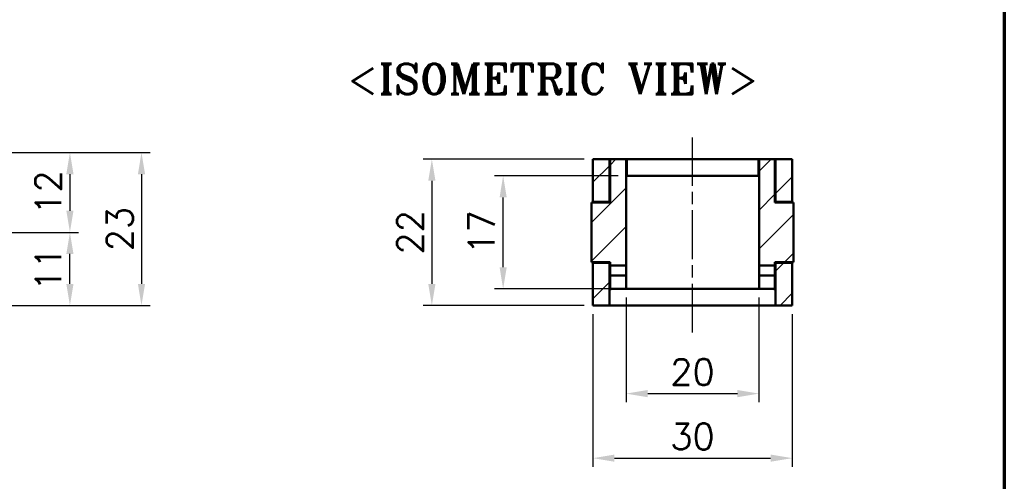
# Model space of a CAD drawing. Header units: millimetres. Extents: x 13 to 533, y -427 to 563.
# Tile 8 of 14: x 385 to 533, y 169 to 239. Entities that reach past the tile are written whole.
import ezdxf

# ---------------------------------------------------------------- set-up
doc = ezdxf.new("R2010")
doc.units = ezdxf.units.MM
doc.header["$LTSCALE"] = 1.3
doc.linetypes.add('CHAIN', pattern=[0.3543, 0.2362, -0.0295, 0.0591, -0.0295])
doc.layers.get('0').update_dxf_attribs({"lineweight": 25})
for name, color, linetype, lineweight in [('경계(ISO)', 7, 'Continuous', 70), ('기호(ISO)', 7, 'Continuous', 25), ('외형선(ISO)', 7, 'Continuous', 50), ('중심선(ISO)', 1, 'CHAIN', 25), ('치수(ISO)', 7, 'Continuous', 25), ('해치 (ISO)', 3, 'Continuous', 18)]:
    doc.layers.add(name, color=color, linetype=linetype, lineweight=lineweight)
doc.styles.add('한신 주석 텍스트', font='RomanT.shx')
doc.styles.add('한신치수', font='RomanS.shx')
doc.dimstyles.new('한신체인', dxfattribs={"dimscale": 1.3, "dimtxt": 3, "dimasz": 2.5, "dimexe": 1, "dimexo": 1, "dimgap": 1, "dimtad": 1, "dimrnd": 1e-08, "dimdsep": 46, "dimtxsty": '한신치수', "dimcen": 0.09, "dimdle": 10, "dimclrd": 3, "dimclre": 3, "dimclrt": 3, "dimazin": 2, "dimtfac": 1.1684, "dimtmove": 0, "dimatfit": 3, "dimfxl": 0, "dimtolj": 1, "dimlwd": -1, "dimlwe": -1, "dimarcsym": 0})

# ---------------------------------------------------------------- blocks, each defined once
blk = doc.blocks.new('경계 도면틀')
at = {"layer": '경계(ISO)'}
blk.add_line((410, 287), (410, 10), dxfattribs=at)
blk = doc.blocks.new('*D24')
at = {"layer": 'Defpoints', "color": 0, "transparency": 16777216}
for p in [(358.4, 218.72), (326.25, 206.72), (392.38, 206.72)]:
    blk.add_point(p, dxfattribs=at)
at = {"layer": '치수(ISO)', "color": 3, "transparency": 16777216}
for p, q in [((359.7, 218.72), (393.68, 218.72)), ((392.38, 215.47), (392.38, 209.97)), ((327.55, 206.72), (393.68, 206.72))]:
    blk.add_line(p, q, dxfattribs=at)
for points in [[(391.84, 215.47), (392.92, 215.47), (392.38, 218.72)], [(391.84, 209.97), (392.92, 209.97), (392.38, 206.72)]]:
    blk.add_solid(points, dxfattribs=at)
at = {"layer": '치수(ISO)', "color": 3, "transparency": 16777216, "insert": (389.13, 212.72), "char_height": 3.9, "attachment_point": 5, "rotation": 90, "style": '한신치수'}
blk.add_mtext('\\A1;12', dxfattribs=at)
blk = doc.blocks.new('*D36')
at = {"layer": 'Defpoints', "color": 0, "transparency": 16777216}
for p in [(332.95, 206.72), (392.38, 206.72), (332.3, 195.72)]:
    blk.add_point(p, dxfattribs=at)
at = {"layer": '치수(ISO)', "color": 3, "transparency": 16777216}
for p, q in [((334.25, 206.72), (393.68, 206.72)), ((392.38, 198.97), (392.38, 203.47)), ((333.6, 195.72), (393.68, 195.72))]:
    blk.add_line(p, q, dxfattribs=at)
for points in [[(391.84, 203.47), (392.92, 203.47), (392.38, 206.72)], [(391.84, 198.97), (392.92, 198.97), (392.38, 195.72)]]:
    blk.add_solid(points, dxfattribs=at)
at = {"layer": '치수(ISO)', "color": 3, "transparency": 16777216, "insert": (389.13, 201.22), "char_height": 3.9, "attachment_point": 5, "rotation": 90, "style": '한신치수'}
blk.add_mtext('\\A1;11', dxfattribs=at)
blk = doc.blocks.new('*D37')
at = {"layer": 'Defpoints', "color": 0, "transparency": 16777216}
for p in [(358.4, 218.72), (318.43, 195.72), (403.15, 195.72)]:
    blk.add_point(p, dxfattribs=at)
at = {"layer": '치수(ISO)', "color": 3, "transparency": 16777216}
for p, q in [((359.7, 218.72), (404.45, 218.72)), ((403.15, 215.47), (403.15, 198.97)), ((319.73, 195.72), (404.45, 195.72))]:
    blk.add_line(p, q, dxfattribs=at)
for points in [[(402.61, 215.47), (403.69, 215.47), (403.15, 218.72)], [(402.61, 198.97), (403.69, 198.97), (403.15, 195.72)]]:
    blk.add_solid(points, dxfattribs=at)
at = {"layer": '치수(ISO)', "color": 3, "transparency": 16777216, "insert": (399.9, 207.22), "char_height": 3.9, "attachment_point": 5, "rotation": 90, "style": '한신치수'}
blk.add_mtext('\\A1;23', dxfattribs=at)
blk = doc.blocks.new('*D38')
at = {"layer": 'Defpoints', "color": 0, "transparency": 16777216}
for p in [(476.08, 198.22), (496.08, 198.22), (496.08, 182.45)]:
    blk.add_point(p, dxfattribs=at)
at = {"layer": '치수(ISO)', "color": 3, "transparency": 16777216}
for p, q in [((476.08, 196.92), (476.08, 181.15)), ((496.08, 196.92), (496.08, 181.15)), ((479.33, 182.45), (492.83, 182.45))]:
    blk.add_line(p, q, dxfattribs=at)
for points in [[(479.33, 183), (479.33, 181.91), (476.08, 182.45)], [(492.83, 183), (492.83, 181.91), (496.08, 182.45)]]:
    blk.add_solid(points, dxfattribs=at)
at = {"layer": '치수(ISO)', "color": 3, "transparency": 16777216, "insert": (486.08, 185.7), "char_height": 3.9, "attachment_point": 5, "style": '한신치수'}
blk.add_mtext('\\A1;20', dxfattribs=at)
blk = doc.blocks.new('*D39')
at = {"layer": 'Defpoints', "color": 0, "transparency": 16777216}
for p in [(471.08, 195.72), (501.08, 195.72), (501.08, 172.74)]:
    blk.add_point(p, dxfattribs=at)
at = {"layer": '치수(ISO)', "color": 3, "transparency": 16777216}
for p, q in [((471.08, 194.42), (471.08, 171.44)), ((501.08, 194.42), (501.08, 171.44)), ((474.33, 172.74), (497.83, 172.74))]:
    blk.add_line(p, q, dxfattribs=at)
for points in [[(474.33, 173.28), (474.33, 172.2), (471.08, 172.74)], [(497.83, 173.28), (497.83, 172.2), (501.08, 172.74)]]:
    blk.add_solid(points, dxfattribs=at)
at = {"layer": '치수(ISO)', "color": 3, "transparency": 16777216, "insert": (486.08, 175.99), "char_height": 3.9, "attachment_point": 5, "style": '한신치수'}
blk.add_mtext('\\A1;30', dxfattribs=at)
blk = doc.blocks.new('*D40')
at = {"layer": 'Defpoints', "color": 0, "transparency": 16777216}
for p in [(457.58, 215.22), (476.18, 215.22), (476.08, 198.22)]:
    blk.add_point(p, dxfattribs=at)
at = {"layer": '치수(ISO)', "color": 3, "transparency": 16777216}
for p, q in [((474.88, 215.22), (456.28, 215.22)), ((457.58, 201.47), (457.58, 211.97)), ((474.78, 198.22), (456.28, 198.22))]:
    blk.add_line(p, q, dxfattribs=at)
for points in [[(457.04, 211.97), (458.12, 211.97), (457.58, 215.22)], [(457.04, 201.47), (458.12, 201.47), (457.58, 198.22)]]:
    blk.add_solid(points, dxfattribs=at)
at = {"layer": '치수(ISO)', "color": 3, "transparency": 16777216, "insert": (454.33, 206.72), "char_height": 3.9, "attachment_point": 5, "rotation": 90, "style": '한신치수'}
blk.add_mtext('\\A1;17', dxfattribs=at)
blk = doc.blocks.new('*D41')
at = {"layer": 'Defpoints', "color": 0, "transparency": 16777216}
for p in [(471.08, 217.72), (446.85, 195.72), (471.08, 195.72)]:
    blk.add_point(p, dxfattribs=at)
at = {"layer": '치수(ISO)', "color": 3, "transparency": 16777216}
for p, q in [((469.78, 217.72), (445.55, 217.72)), ((446.85, 214.47), (446.85, 198.97)), ((469.78, 195.72), (445.55, 195.72))]:
    blk.add_line(p, q, dxfattribs=at)
for points in [[(446.31, 214.47), (447.39, 214.47), (446.85, 217.72)], [(446.31, 198.97), (447.39, 198.97), (446.85, 195.72)]]:
    blk.add_solid(points, dxfattribs=at)
at = {"layer": '치수(ISO)', "color": 3, "transparency": 16777216, "insert": (443.6, 206.72), "char_height": 3.9, "attachment_point": 5, "rotation": 90, "style": '한신치수'}
blk.add_mtext('\\A1;22', dxfattribs=at)

msp = doc.modelspace()

# ---------------------------------------------------------------- hatches: boundary and pattern name
at = {"layer": '해치 (ISO)'}
h = msp.add_hatch(dxfattribs=at)
h.set_pattern_fill('ANSI31', color=256, scale=33.02, style=0)
h.set_pattern_definition([(45, (0, 0), (-2.918583, 2.918583), [])])
h.paths.add_polyline_path([(473.584, 195.723), (473.584, 202.123), (471.084, 202.123), (471.084, 195.723)])
h.paths.add_polyline_path([(473.584, 211.322), (473.584, 217.723), (471.084, 217.723), (471.084, 211.322)])
h.paths.add_polyline_path([(498.584, 217.723), (498.584, 211.322), (501.084, 211.322), (501.084, 217.723)])
h.paths.add_polyline_path([(498.584, 202.123), (498.584, 195.723), (501.084, 195.723), (501.084, 202.123)])
h.paths.add_polyline_path([(498.484, 202.223), (501.284, 202.223), (501.284, 211.222), (498.484, 211.222), (498.484, 217.722), (496.084, 217.722), (496.084, 201.723), (498.484, 201.723)])
h.paths.add_polyline_path([(470.884, 202.223), (473.684, 202.223), (473.684, 201.723), (476.084, 201.723), (476.084, 217.722), (473.684, 217.722), (473.684, 211.222), (470.884, 211.222)])

# ---------------------------------------------------------------- linework, layer by layer
at = {"layer": '외형선(ISO)'}
for p, q in [((473.584, 217.723), (471.084, 217.723)), ((471.084, 217.723), (471.084, 211.322)), ((473.684, 217.723), (473.584, 217.723)), ((473.584, 211.322), (473.584, 217.723)), ((476.084, 217.723), (473.684, 217.723)), ((473.684, 217.723), (473.684, 217.722)), ((476.084, 217.722), (473.684, 217.722)), ((473.684, 217.722), (473.684, 211.222)), ((476.184, 217.723), (476.084, 217.723)), ((476.084, 217.722), (476.084, 217.723)), ((476.084, 201.723), (476.084, 217.722)), ((476.184, 217.723), (495.984, 217.723)), ((476.184, 217.723), (476.184, 215.223)), ((495.984, 217.723), (496.084, 217.723)), ((495.984, 217.723), (495.984, 215.223)), ((496.084, 217.723), (498.484, 217.723)), ((496.084, 217.722), (496.084, 217.723)), ((498.484, 217.722), (496.084, 217.722)), ((496.084, 217.722), (496.084, 201.723)), ((498.484, 217.723), (498.484, 217.722)), ((498.484, 217.723), (498.584, 217.723)), ((498.484, 211.222), (498.484, 217.722)), ((498.584, 217.723), (498.584, 211.322)), ((501.084, 217.723), (498.584, 217.723)), ((501.084, 211.322), (501.084, 217.723)), ((473.584, 215.44), (473.684, 215.44)), ((476.184, 215.223), (476.084, 215.223)), ((476.184, 215.223), (495.984, 215.223)), ((495.984, 215.223), (496.084, 215.223)), ((498.584, 215.44), (498.484, 215.44)), ((470.884, 211.223), (470.884, 211.222)), ((470.884, 211.223), (473.684, 211.223)), ((473.684, 211.222), (470.884, 211.222)), ((470.884, 211.222), (470.884, 202.223)), ((471.084, 211.322), (471.084, 211.223)), ((471.084, 211.322), (473.584, 211.322)), ((473.584, 211.223), (473.584, 211.322)), ((498.484, 211.223), (501.284, 211.223)), ((501.284, 211.222), (498.484, 211.222)), ((498.584, 211.223), (498.584, 211.322)), ((498.584, 211.322), (501.084, 211.322)), ((501.084, 211.322), (501.084, 211.223)), ((501.284, 211.223), (501.284, 211.222)), ((501.284, 202.223), (501.284, 211.222)), ((470.884, 202.223), (470.884, 202.223)), ((470.884, 202.223), (473.684, 202.223)), ((470.884, 202.223), (473.684, 202.223)), ((471.084, 202.223), (471.084, 202.123)), ((473.584, 202.123), (471.084, 202.123)), ((471.084, 202.123), (471.084, 195.723)), ((473.584, 202.123), (473.584, 202.223)), ((473.584, 195.723), (473.584, 202.123)), ((473.684, 202.223), (473.684, 201.723)), ((473.684, 201.723), (473.684, 201.723)), ((473.684, 201.723), (476.084, 201.723)), ((473.684, 201.723), (473.684, 200.223)), ((473.684, 201.723), (476.084, 201.723)), ((476.084, 201.723), (476.084, 201.723)), ((476.084, 200.223), (476.084, 201.723)), ((496.084, 201.723), (496.084, 201.723)), ((498.484, 201.723), (496.084, 201.723)), ((496.084, 200.223), (496.084, 201.723)), ((496.084, 201.723), (498.484, 201.723)), ((498.484, 202.223), (501.284, 202.223)), ((498.484, 202.223), (501.284, 202.223)), ((498.484, 201.723), (498.484, 202.223)), ((498.484, 201.723), (498.484, 201.723)), ((498.484, 201.723), (498.484, 200.223)), ((498.584, 202.123), (498.584, 202.223)), ((498.584, 202.123), (498.584, 195.723)), ((501.084, 202.123), (498.584, 202.123)), ((501.084, 202.223), (501.084, 202.123)), ((501.084, 195.723), (501.084, 202.123)), ((501.284, 202.223), (501.284, 202.223)), ((473.684, 200.223), (473.684, 198.223)), ((473.684, 200.223), (476.084, 200.223)), ((476.084, 198.223), (476.084, 200.223)), ((496.084, 198.223), (496.084, 200.223)), ((498.484, 200.223), (496.084, 200.223)), ((498.484, 200.223), (498.484, 198.223)), ((473.684, 198.005), (473.584, 198.005)), ((476.084, 198.223), (473.684, 198.223)), ((473.684, 198.223), (473.684, 198.005)), ((476.084, 198.223), (496.084, 198.223)), ((496.084, 198.223), (498.484, 198.223)), ((498.484, 198.223), (498.484, 198.005)), ((498.484, 198.005), (498.584, 198.005)), ((471.084, 195.723), (473.584, 195.723)), ((473.584, 195.723), (498.584, 195.723)), ((498.584, 195.723), (501.084, 195.723))]:
    msp.add_line(p, q, dxfattribs=at)
at = {"layer": '중심선(ISO)', "linetype": 'CHAIN', "ltscale": 23.990969}
msp.add_line((486.084, 191.626), (486.084, 220.972), dxfattribs=at)

# ---------------------------------------------------------------- block references
at = {"xscale": 1.3, "yscale": 1.3, "zscale": 1.3}
msp.add_blockref('경계 도면틀', (0, 0), dxfattribs=at)

# ---------------------------------------------------------------- texts
at = {"layer": '기호(ISO)', "color": 2, "insert": (465.04, 229.807), "char_height": 4.55, "width": 82.75474, "attachment_point": 5, "style": '한신 주석 텍스트'}
msp.add_mtext('{<ISOMETRIC VIEW>}', dxfattribs=at)

# ---------------------------------------------------------------- dimensions: what is measured, and where the dimension line sits
at = {"layer": '치수(ISO)', "color": 3}
for base, p1, p2, angle, picture, middle in [((403.151, 195.723), (358.404, 218.723), (318.426, 195.723), 90, '*D37', (403.151, 207.223)), ((392.383, 206.723), (358.404, 218.723), (326.254, 206.723), 90, '*D24', (392.383, 212.723)), ((446.848, 195.723), (471.084, 217.723), (471.084, 195.723), 90, '*D41', (446.848, 206.723)), ((457.581, 215.223), (476.084, 198.223), (476.184, 215.223), 270, '*D40', (457.581, 206.723)), ((392.383, 206.723), (332.304, 195.723), (332.954, 206.723), 90, '*D36', (392.383, 201.223)), ((496.084, 182.455), (476.084, 198.223), (496.084, 198.223), 180, '*D38', (486.084, 182.455)), ((501.084, 172.738), (471.084, 195.723), (501.084, 195.723), 180, '*D39', (486.084, 172.738))]:
    dim = msp.add_linear_dim(base=base, p1=p1, p2=p2, angle=angle, dimstyle='한신체인', override={"dimdec": 2, "dimtp": 0, "dimtm": 0, "dimtdec": 2, "dimtofl": 0, "dimatfit": 1}, dxfattribs=at)
    dim.commit()
    dim.dimension.update_dxf_attribs({"geometry": picture, "text_midpoint": middle, "dimtype": 160})

doc.saveas('drawing.dxf')
